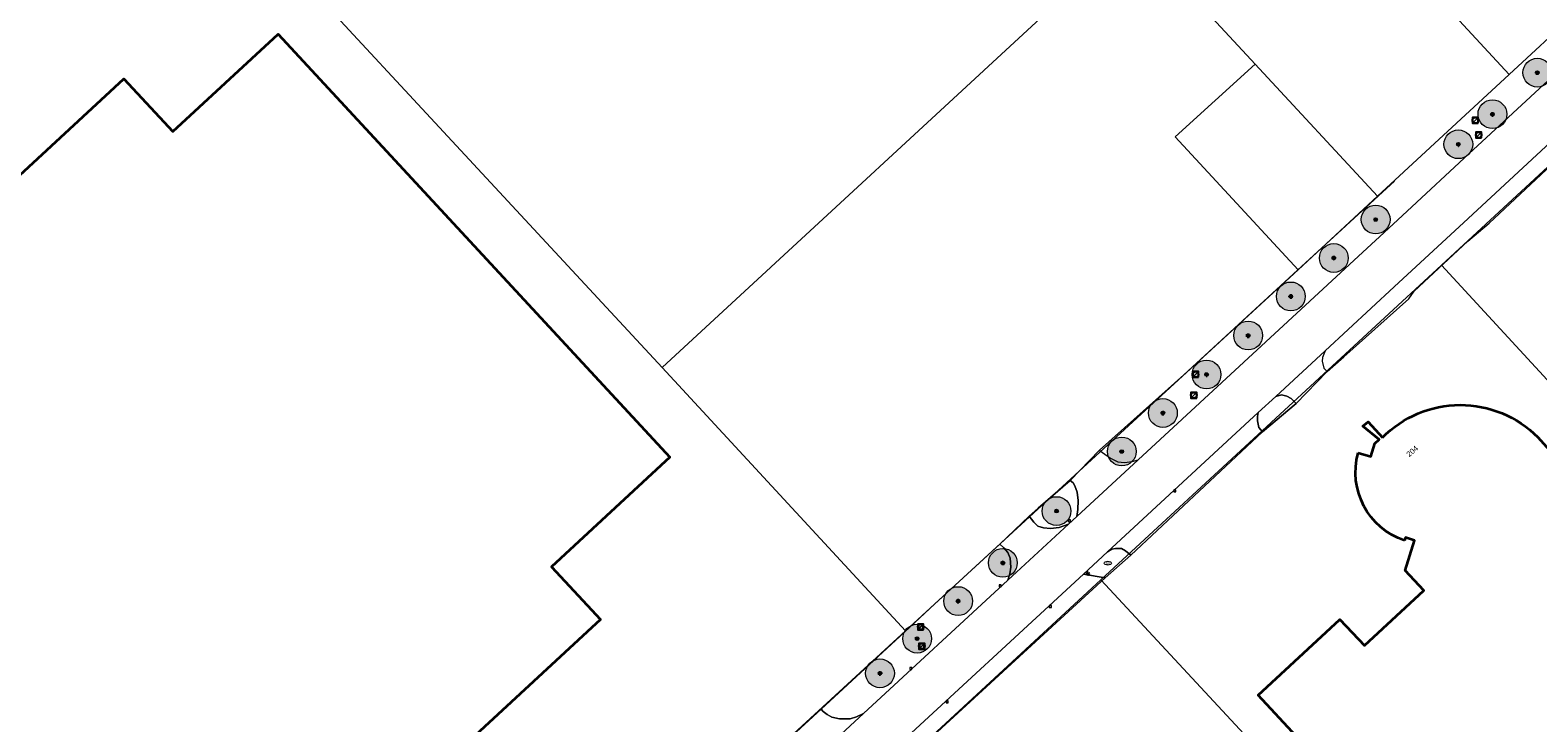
# Model space of a CAD drawing. Header units: metres. Extents: x 163628 to 167676, y 402708 to 405373.
# Tile 34 of 256: x 164116 to 164325, y 403433 to 403530. Entities that reach past the tile are written whole.
import ezdxf
from ezdxf.enums import TextEntityAlignment as Align

# ---------------------------------------------------------------- set-up
doc = ezdxf.new("R2010")
doc.units = ezdxf.units.M
doc.layers.get('0').update_dxf_attribs({"lineweight": 25})
for name, color, linetype, lineweight in [('X-CA190022.004-UO-BGT_Ondergrond$0$GE_201_SHDHek_Lijn_GEM', 253, 'X-CA190022.004-UO-BGT_Ondergrond$0$Hekwerk', 9), ('X-CA190022.004-UO-BGT_Ondergrond$0$GE_314_WGDRijbaanLokaleweg_Vlak_GEM', 253, 'Continuous', 9), ('X-CA190022.004-UO-BGT_Ondergrond$0$GE_322_WGDInrit_Vlak_GEM', 253, 'Continuous', 9), ('X-CA190022.004-UO-BGT_Ondergrond$0$GE_366_OWGBerm_groenvoorziening_Vlak_GEM', 253, 'Continuous', 9), ('X-CA190022.004-UO-BGT_Ondergrond$0$GE_367_OWGBerm_groenvoorziening_grasenk_GEM', 253, 'Continuous', 9), ('X-CA190022.004-UO-BGT_Ondergrond$0$GE_401_OTDErf_Vlak_GEM', 253, 'Continuous', 9), ('X-CA190022.004-UO-BGT_Ondergrond$0$GE_4502_GBKN_Huisnummer_Lijn_GEM', 7, 'Continuous', 9), ('X-CA190022.004-UO-BGT_Ondergrond$0$GE_601_PNDgrondvlakpand_Vlak_MV_GEM', 34, 'Continuous', 35), ('X-CA190022.004-UO-BGT_Ondergrond$0$GE_861_PALLichtmast_Punt_GEM', 253, 'Continuous', 9), ('X-CA190022.004-UO-BGT_Ondergrond$0$GE_882_PutBrandkraan_Punt_GEM', 253, 'Continuous', 9), ('X-CA190022.004-UO-BGT_Ondergrond$0$GE_885_PutInspectieofRioolput_Punt_GEM', 253, 'Continuous', 9), ('X-CA190022.004-UO-BGT_Ondergrond$0$GE_886_PutKolk_Punt_GEM', 253, 'Continuous', 9), ('X-CA190022.004-UO-BGT_Ondergrond$0$N-WE-RI-PUT_INSPECTIE-S', 253, 'Continuous', 9), ('X-CA190022.004-UO-KAD_Percelen$0$B-WE-KG-GRENS_PERCEEL-GV', 150, 'Continuous', 9), ('X-CA190022.004-UO-WHM_Riolering gemeente_NLCS$0$B-WE-RI-PUT-S', 214, 'Continuous', 15)]:
    doc.layers.add(name, color=color, linetype=linetype, lineweight=lineweight)
doc.layers.add('X-CA190022.004-UO-DWM_Beplanting$0$B-WE-GR-BOOM-S AFKOMSTIG UIT BOMENBESTAND GEMEENTE', color=252, linetype='Continuous')
doc.layers.add('X-CA190022.004-UO-DWM_Beplanting$0$N-GV-GR-GRAS-A-200', color=7, linetype='Continuous')
doc.styles.add('X-CA190022.004-UO-BGT_Ondergrond$0$BGT_NAR', font='arial.ttf', dxfattribs={"height": 1})
doc.styles.add('X-CA190022.004-UO-BGT_Ondergrond$0$NLCS-ISO', font='NLCS-ISO.ttf')
doc.linetypes.add('X-CA190022.004-UO-BGT_Ondergrond$0$Hekwerk', pattern='A,5,-1.5,[2,dgnlstyle-Veghel.shx,S=0.007937,R=0,X=0,Y=0],-1.5', length=8)

# ---------------------------------------------------------------- blocks, each defined once
blk = doc.blocks.new('X-CA190022.004-UO-BGT_Ondergrond$0$SRI-KOLK-SO')
at = {"color": 0, "linetype": 'ByBlock', "lineweight": 18}
blk.add_lwpolyline([(-1.125, -1.125), (1.125, -1.125), (1.125, 1.125), (-1.125, 1.125)], close=True, dxfattribs=at)
at = {"color": 0, "linetype": 'ByBlock', "lineweight": 18, "style": 'X-CA190022.004-UO-BGT_Ondergrond$0$NLCS-ISO'}
blk.add_text('k', height=1.5, dxfattribs=at).set_placement((0, 0), align=Align.MIDDLE_CENTER)
blk = doc.blocks.new('X-CA190022.004-UO-BGT_Ondergrond$0$IMGEOKolk')
at = {"xscale": 5, "yscale": 5, "zscale": 5}
blk.add_blockref('X-CA190022.004-UO-BGT_Ondergrond$0$SRI-KOLK-SO', (0, 0), dxfattribs=at)
blk = doc.blocks.new('X-CA190022.004-UO-BGT_Ondergrond$0$SKL-WATER_BRANDKRAAN_BRANDPUT-SO')
at = {"color": 0, "linetype": 'ByBlock', "lineweight": 18}
blk.add_ellipse((0, 0), major_axis=(2.5, 0), ratio=0.54, dxfattribs=at)
at = {"color": 0, "linetype": 'ByBlock', "lineweight": 18, "style": 'X-CA190022.004-UO-BGT_Ondergrond$0$NLCS-ISO'}
blk.add_text('bk', height=1.5, dxfattribs=at).set_placement((0.2, 0), align=Align.MIDDLE_CENTER)
blk = doc.blocks.new('X-CA190022.004-UO-BGT_Ondergrond$0$IMGEOBrandkraanput')
at = {"xscale": 5, "yscale": 5, "zscale": 5}
blk.add_blockref('X-CA190022.004-UO-BGT_Ondergrond$0$SKL-WATER_BRANDKRAAN_BRANDPUT-SO', (0, 0), dxfattribs=at)
blk = doc.blocks.new('X-CA190022.004-UO-BGT_Ondergrond$0$SRI-PUT_INSPECTIEPUT_RIOOLPUT-SO')
at = {"color": 0, "linetype": 'ByBlock', "lineweight": 18}
blk.add_lwpolyline([(-1.12, -1.12), (1.12, -1.12), (1.12, 1.12), (-1.12, 1.12)], close=True, dxfattribs=at)
at = {"color": 0, "linetype": 'ByBlock', "lineweight": 18, "style": 'X-CA190022.004-UO-BGT_Ondergrond$0$NLCS-ISO'}
blk.add_text('r', height=1.5, dxfattribs=at).set_placement((0, 0.28), align=Align.MIDDLE_CENTER)
blk = doc.blocks.new('X-CA190022.004-UO-BGT_Ondergrond$0$IMGEOInspectierioolput')
at = {"layer": 'X-CA190022.004-UO-BGT_Ondergrond$0$N-WE-RI-PUT_INSPECTIE-S', "xscale": 10, "yscale": 10, "zscale": 10}
blk.add_blockref('X-CA190022.004-UO-BGT_Ondergrond$0$SRI-PUT_INSPECTIEPUT_RIOOLPUT-SO', (0, 0), dxfattribs=at)
blk = doc.blocks.new('X-CA190022.004-UO-BGT_Ondergrond$0$N-SIE-WEG_LICHTMAST-SO')
h = blk.add_hatch(color=256)
h.paths.add_polyline_path([(1.2, 0.5, 0.658505), (-1.2, 0.5)])
h.paths.add_polyline_path([(-1.2, -0.5, 0.658505), (1.2, -0.5)])
at = {"flags": 128}
for points in [[(-2.2, 1.3), (-1.1, 0.6)], [(-1.2, 0.5), (1.2, 0.5)], [(0, 1.3), (0, 2.5)], [(1.1, 0.6), (2.2, 1.3)], [(-2.2, -1.3), (-1.1, -0.6)], [(-1.2, -0.5), (1.2, -0.5)], [(0, -1.3), (0, -2.5)], [(2.2, -1.3), (1.1, -0.6)]]:
    blk.add_lwpolyline(points, dxfattribs=at)
at = {"ltscale": 0.5}
blk.add_circle((0, 0), 1.27, dxfattribs=at)
at = {"style": 'X-CA190022.004-UO-BGT_Ondergrond$0$NLCS-ISO'}
blk.add_attdef('TYPE', text='', height=1.8, dxfattribs=at).set_placement((0, 2.5), align=Align.BOTTOM_CENTER)
blk = doc.blocks.new('X-CA190022.004-UO-BGT_Ondergrond$0$IMGEOLichtmastpaal')
at = {"xscale": 5, "yscale": 5, "zscale": 5}
blk.add_blockref('X-CA190022.004-UO-BGT_Ondergrond$0$N-SIE-WEG_LICHTMAST-SO', (0, 6.4), dxfattribs=at)
blk = doc.blocks.new('X-CA190022.004-UO-WHM_Riolering gemeente_NLCS$0$B-SRI-PUT_BETON-SO')
blk.add_line((-1.4, -1.4), (1.4, 1.4))
at = {"lineweight": -3, "flags": 128}
blk.add_lwpolyline([(2, -2), (2, 2), (-2, 2), (-2, -2)], close=True, dxfattribs=at)
at = {"lineweight": -3}
blk.add_circle((0, 0), 2, dxfattribs=at)
blk = doc.blocks.new('X-CA190022.004-UO-DWM_Beplanting$0$SGR-BOOM_01-SO')
at = {"linetype": 'ByBlock', "lineweight": 18}
h = blk.add_hatch(color=0, dxfattribs=at)
h.dxf.hatch_style = 1
edge = h.paths.add_edge_path()
edge.add_arc((0, 0), 0.25, 0, 360)
at = {"color": 0, "linetype": 'ByBlock', "lineweight": 18}
for radius in [2, 0.25]:
    blk.add_circle((0, 0), radius, dxfattribs=at)
blk = doc.blocks.new('X-CA190022.004-UO-DWM_Beplanting$0$IMGEOBoom')
at = {"transparency": 33554457}
h = blk.add_hatch(color=256, dxfattribs=at)
h.dxf.hatch_style = 1
edge = h.paths.add_edge_path()
edge.add_arc((0, 0), 100, 0, 360)
edge = h.paths.add_edge_path(flags=17)
edge.add_arc((0, 0), 12.5, 0, 360)
h = blk.add_hatch()
h.set_pattern_fill('ANGLE', color=256)
h.set_pattern_definition([(0, (0, 0), (0, 6.985), [5.08, -1.905]), (90, (0, 0), (-6.985, 4e-16), [5.08, -1.905])])
edge = h.paths.add_edge_path(flags=17)
edge.add_arc((0, 0), 12.5, 0, 360)
at = {"layer": 'X-CA190022.004-UO-DWM_Beplanting$0$N-GV-GR-GRAS-A-200'}
h = blk.add_hatch(color=256, dxfattribs=at)
h.dxf.hatch_style = 1
edge = h.paths.add_edge_path(flags=17)
edge.add_arc((0, 0), 12.5, 0, 360)
at = {"xscale": 50, "yscale": 50, "zscale": 50}
blk.add_blockref('X-CA190022.004-UO-DWM_Beplanting$0$SGR-BOOM_01-SO', (0, 0), dxfattribs=at)

msp = doc.modelspace()

# ---------------------------------------------------------------- linework, layer by layer
at = {"layer": 'X-CA190022.004-UO-BGT_Ondergrond$0$GE_201_SHDHek_Lijn_GEM'}
for p, q in [((164236.977, 403445.845), (164225.408, 403435.142)), ((164225.408, 403435.142), (164219.757, 403429.914))]:
    msp.add_line(p, q, dxfattribs=at)
at = {"layer": 'X-CA190022.004-UO-BGT_Ondergrond$0$GE_314_WGDRijbaanLokaleweg_Vlak_GEM', "flags": 128}
for points in [[(164171.712, 403379.416), (164172.084, 403379.76), (164220.815, 403424.824), (164231.312, 403434.53), (164251.364, 403453.071), (164259.771, 403460.845), (164260.937, 403461.923), (164269.442, 403469.787), (164301.838, 403499.752), (164302.958, 403500.79), (164306.775, 403504.328), (164315.372, 403512.298), (164341.662, 403536.67)], [(164346.364, 403532.147), (164336.681, 403523.174), (164330.498, 403517.445), (164315.256, 403503.321), (164305.01, 403493.828), (164295.413, 403484.949), (164288.546, 403478.6), (164286.117, 403476.354), (164265.184, 403457.002), (164261.843, 403453.913), (164234.977, 403429.074), (164225.894, 403420.677), (164204.85, 403401.219), (164196.292, 403393.307), (164175.226, 403373.829), (164174.284, 403372.958)]]:
    msp.add_lwpolyline(points, dxfattribs=at)
at = {"layer": 'X-CA190022.004-UO-BGT_Ondergrond$0$GE_322_WGDInrit_Vlak_GEM', "flags": 128}
for points in [[(164295.701, 403482.042), (164291.383, 403477.618), (164290.693, 403478.298), (164290.086, 403478.616), (164289.351, 403478.828), (164288.546, 403478.6), (164295.413, 403484.949), (164295.017, 403484.019), (164294.989, 403483.479), (164295.206, 403482.538), (164295.701, 403482.042)], [(164286.725, 403473.698), (164268.419, 403456.527), (164267.673, 403457.117), (164267.139, 403457.452), (164266.292, 403457.486), (164265.786, 403457.369), (164265.184, 403457.002), (164286.117, 403476.354), (164286.008, 403475.82), (164285.997, 403475.208), (164286.213, 403474.266), (164286.725, 403473.698)], [(164269.442, 403469.787), (164260.937, 403461.923), (164261.062, 403462.862), (164261.113, 403464.125), (164260.96, 403465.284), (164260.64, 403466.178), (164260.433, 403466.585), (164260.024, 403466.927), (164264.086, 403471.14), (164264.51, 403470.782), (164265.598, 403470.009), (164266.624, 403469.506), (164267.55, 403469.434), (164268.602, 403469.563), (164269.442, 403469.787)], [(164259.771, 403460.845), (164251.364, 403453.071), (164251.646, 403453.942), (164251.771, 403454.881), (164251.66, 403456.107), (164251.365, 403456.892), (164250.813, 403457.562), (164250.244, 403458.057), (164254.301, 403461.937), (164254.944, 403461.118), (164255.526, 403460.569), (164256.315, 403460.353), (164257.254, 403460.227), (164258.467, 403460.393), (164259.771, 403460.845)], [(164231.312, 403434.53), (164220.815, 403424.824), (164221.176, 403425.974), (164221.247, 403426.901), (164221.102, 403427.778), (164220.783, 403428.671), (164220.363, 403429.257), (164219.757, 403429.914), (164225.408, 403435.142), (164225.713, 403434.818), (164226.27, 403434.377), (164226.922, 403434.015), (164227.994, 403433.807), (164229.473, 403433.806), (164230.325, 403434.059), (164231.312, 403434.53)]]:
    msp.add_lwpolyline(points, dxfattribs=at)
at = {"layer": 'X-CA190022.004-UO-BGT_Ondergrond$0$GE_366_OWGBerm_groenvoorziening_Vlak_GEM', "flags": 128}
for points in [[(164291.383, 403477.618), (164286.725, 403473.698), (164286.213, 403474.266), (164285.997, 403475.208), (164286.008, 403475.82), (164286.117, 403476.354), (164288.546, 403478.6), (164289.351, 403478.828), (164290.086, 403478.616), (164290.693, 403478.298), (164291.383, 403477.618)], [(164268.419, 403456.527), (164264.875, 403453.404), (164261.843, 403453.913), (164265.184, 403457.002), (164265.786, 403457.369), (164266.292, 403457.486), (164267.139, 403457.452), (164267.673, 403457.117), (164268.419, 403456.527)]]:
    msp.add_lwpolyline(points, dxfattribs=at)
at = {"layer": 'X-CA190022.004-UO-BGT_Ondergrond$0$GE_367_OWGBerm_groenvoorziening_grasenk_GEM', "flags": 128}
for points in [[(164260.024, 403466.927), (164260.433, 403466.585), (164260.64, 403466.178), (164260.96, 403465.284), (164261.113, 403464.125), (164261.062, 403462.862), (164260.937, 403461.923), (164259.771, 403460.845), (164258.467, 403460.393), (164257.254, 403460.227), (164256.315, 403460.353), (164255.526, 403460.569), (164254.944, 403461.118), (164254.301, 403461.937), (164255.573, 403463.083), (164260.024, 403466.927)], [(164251.364, 403453.071), (164231.312, 403434.53), (164230.325, 403434.059), (164229.473, 403433.806), (164227.994, 403433.807), (164226.922, 403434.015), (164226.27, 403434.377), (164225.713, 403434.818), (164225.408, 403435.142), (164236.977, 403445.845), (164241.227, 403449.781), (164250.244, 403458.057), (164250.813, 403457.562), (164251.365, 403456.892), (164251.66, 403456.107), (164251.771, 403454.881), (164251.646, 403453.942), (164251.364, 403453.071)], [(164264.875, 403453.404), (164234.797, 403425.741), (164234.394, 403426.501), (164234.324, 403427.054), (164234.42, 403427.872), (164234.633, 403428.433), (164234.977, 403429.074), (164261.843, 403453.913), (164264.875, 403453.404)]]:
    msp.add_lwpolyline(points, dxfattribs=at)
at = {"layer": 'X-CA190022.004-UO-BGT_Ondergrond$0$GE_401_OTDErf_Vlak_GEM', "flags": 128}
for points in [[(164137.741, 403394.779), (164130.705, 403395.048), (164066.082, 403464.885), (164077.251, 403475.219), (164084.048, 403467.893), (164105.835, 403488.05), (164099.021, 403495.354), (164128.618, 403522.754), (164135.39, 403515.429), (164150.027, 403528.929), (164204.428, 403470.152), (164188.006, 403454.921), (164194.788, 403447.578), (164137.741, 403394.779)], [(164334.793, 403377.305), (164298.889, 403356.556), (164278.484, 403378.666), (164256.764, 403402.439), (164244.941, 403415.139), (164234.797, 403425.741), (164264.875, 403453.404), (164268.419, 403456.527), (164286.725, 403473.698), (164291.383, 403477.618), (164295.701, 403482.042), (164298.016, 403484.078), (164307.024, 403492.153), (164307.75, 403493.209), (164315.215, 403500.186), (164318.159, 403502.685), (164326.85, 403510.791)], [(164305.031, 403508.506), (164291.568, 403496.14), (164275.779, 403481.606), (164264.086, 403471.14), (164260.024, 403466.927), (164255.573, 403463.083), (164254.301, 403461.937), (164250.244, 403458.057), (164241.227, 403449.781), (164236.977, 403445.845), (164225.408, 403435.142), (164219.757, 403429.914), (164190.18, 403402.755), (164175.088, 403388.839), (164174.239, 403388.121), (164165.882, 403380.425), (164164.85, 403380.338), (164164.703, 403380.325), (164158.685, 403379.957), (164123.182, 403376.894), (164097.455, 403398.262)], [(164300.005, 403470.748), (164301.746, 403470.232), (164302.29, 403472.051), (164302.903, 403472.62), (164300.661, 403474.453), (164301.389, 403475.046), (164303.358, 403472.869)], [(164377.823, 403412.386), (164362.8, 403398.461), (164359.407, 403402.101), (164348.416, 403391.933), (164345.006, 403395.58), (164334.018, 403385.402), (164286.097, 403437.089), (164297.464, 403447.604), (164300.856, 403443.981), (164309.119, 403451.645), (164306.521, 403454.412), (164307.826, 403458.598), (164306.585, 403458.988), (164306.434, 403458.565)]]:
    msp.add_lwpolyline(points, dxfattribs=at)
at = {"layer": 'X-CA190022.004-UO-BGT_Ondergrond$0$GE_401_OTDErf_Vlak_GEM', "extrusion": (0, 0, -1)}
for centre, radius, start, end in [((-164314.175, 403462.249), 15.159, 44.47265, 135.25126), ((-164309.609, 403468.028), 9.982, 288.54767, 15.81088)]:
    msp.add_arc(centre, radius, start, end, dxfattribs=at)
at = {"layer": 'X-CA190022.004-UO-BGT_Ondergrond$0$GE_601_PNDgrondvlakpand_Vlak_MV_GEM', "flags": 128}
for points in [[(164137.741, 403394.779), (164130.705, 403395.048), (164066.082, 403464.885), (164077.251, 403475.219), (164084.048, 403467.893), (164105.835, 403488.05), (164099.021, 403495.354), (164128.618, 403522.754), (164135.39, 403515.429), (164150.027, 403528.929), (164204.428, 403470.152), (164188.006, 403454.921), (164194.788, 403447.578), (164137.741, 403394.779)], [(164300.005, 403470.748), (164301.746, 403470.232), (164302.29, 403472.051), (164302.903, 403472.62), (164300.661, 403474.453), (164301.389, 403475.046), (164303.358, 403472.869)], [(164324.941, 403472.921), (164328.248, 403469.259), (164326.527, 403467.702), (164377.823, 403412.386), (164362.8, 403398.461), (164359.407, 403402.101), (164348.416, 403391.933), (164345.006, 403395.58), (164334.018, 403385.402), (164286.097, 403437.089), (164297.464, 403447.604), (164300.856, 403443.981), (164309.119, 403451.645), (164306.521, 403454.412), (164307.826, 403458.598), (164306.585, 403458.988), (164306.434, 403458.565)]]:
    msp.add_lwpolyline(points, dxfattribs=at)
at = {"layer": 'X-CA190022.004-UO-BGT_Ondergrond$0$GE_601_PNDgrondvlakpand_Vlak_MV_GEM', "extrusion": (0, 0, -1)}
for centre, radius, start, end in [((-164314.175, 403462.249), 15.159, 44.47265, 135.25126), ((-164309.609, 403468.028), 9.982, 288.54767, 15.81088)]:
    msp.add_arc(centre, radius, start, end, dxfattribs=at)
at = {"layer": 'X-CA190022.004-UO-KAD_Percelen$0$B-WE-KG-GRENS_PERCEEL-GV', "flags": 128}
for points in [[(164148.054, 403587.78), (164125.348, 403566.768), (164203.337, 403482.614), (164263.085, 403537.887), (164268.751, 403543.128), (164248.355, 403565.263), (164212.943, 403532.445), (164162.197, 403587.28)], [(164319.627, 403576.641), (164293.782, 403552.699), (164310.683, 403534.371), (164310.712, 403534.398), (164313.467, 403531.432), (164320.944, 403523.34), (164339.38, 403540.411), (164339.939, 403554.537)], [(164203.337, 403482.614), (164125.348, 403566.768), (164022.925, 403472.093), (164023.261, 403458.91), (164123.292, 403376.825), (164165.882, 403380.425), (164237.134, 403446.038)], [(164275.52, 403535.782), (164285.703, 403524.793), (164302.68, 403506.429), (164320.944, 403523.34), (164313.467, 403531.432), (164310.712, 403534.398), (164310.683, 403534.371), (164293.782, 403552.699)], [(164275.52, 403535.782), (164272.93, 403538.593), (164268.751, 403543.128), (164263.085, 403537.887), (164203.337, 403482.614), (164237.134, 403446.038), (164291.64, 403496.19), (164274.581, 403514.661), (164285.703, 403524.793)], [(164274.581, 403514.661), (164291.64, 403496.19), (164302.68, 403506.429), (164285.703, 403524.793)], [(164361.357, 403481.336), (164330.627, 403514.464), (164311.58, 403496.822), (164342.041, 403463.786)], [(164311.58, 403496.822), (164264.282, 403453.13), (164282.37, 403433.616), (164324.83, 403387.806), (164333.442, 403378.516), (164334.483, 403377.392), (164337.189, 403378.787), (164393.545, 403407.844), (164388.35, 403413.494), (164373.258, 403429.906), (164359.209, 403445.155), (164345.484, 403460.052), (164342.041, 403463.786)], [(164334.483, 403377.392), (164333.442, 403378.516), (164324.83, 403387.806), (164282.37, 403433.616), (164264.282, 403453.13), (164234.727, 403425.796), (164273.326, 403384.211), (164282.069, 403374.792), (164299.052, 403356.496)]]:
    msp.add_lwpolyline(points, close=True, dxfattribs=at)
for points in [[(164339.38, 403540.411), (164320.944, 403523.34), (164302.68, 403506.429), (164291.64, 403496.19), (164237.134, 403446.038), (164165.882, 403380.425), (164123.292, 403376.825), (164023.261, 403458.91)], [(164090.229, 403384.109), (164115.798, 403363.076), (164115.946, 403361.042), (164120.988, 403361.415), (164145.911, 403363.26), (164156.877, 403364.062), (164168.8, 403364.933), (164171.143, 403367.101), (164182.753, 403377.839), (164190.554, 403385.054), (164212.653, 403405.463), (164234.727, 403425.796), (164264.282, 403453.13), (164311.58, 403496.822), (164330.627, 403514.464)]]:
    msp.add_lwpolyline(points, dxfattribs=at)

# ---------------------------------------------------------------- block references
at = {"layer": 'X-CA190022.004-UO-BGT_Ondergrond$0$GE_861_PALLichtmast_Punt_GEM', "xscale": 0.025, "yscale": 0.025, "zscale": 0.025}
msp.add_blockref('X-CA190022.004-UO-BGT_Ondergrond$0$IMGEOLichtmastpaal', (164262.455, 403453.818), dxfattribs=at)
at = {"layer": 'X-CA190022.004-UO-BGT_Ondergrond$0$GE_882_PutBrandkraan_Punt_GEM', "xscale": 0.04, "yscale": 0.04, "zscale": 0.02}
msp.add_blockref('X-CA190022.004-UO-BGT_Ondergrond$0$IMGEOBrandkraanput', (164265.236, 403455.42), dxfattribs=at)
at = {"layer": 'X-CA190022.004-UO-BGT_Ondergrond$0$GE_885_PutInspectieofRioolput_Punt_GEM', "xscale": 0.025, "yscale": 0.025, "zscale": 0.025}
for p in [(164239.255, 403446.571), (164239.406, 403443.878)]:
    msp.add_blockref('X-CA190022.004-UO-BGT_Ondergrond$0$IMGEOInspectierioolput', p, dxfattribs=at)
at = {"layer": 'X-CA190022.004-UO-BGT_Ondergrond$0$GE_886_PutKolk_Punt_GEM', "xscale": 0.025, "yscale": 0.025, "zscale": 0.025}
for p in [(164274.528, 403465.466), (164259.924, 403461.293), (164250.269, 403452.277), (164257.247, 403449.398), (164237.89, 403440.778), (164242.904, 403436.145)]:
    msp.add_blockref('X-CA190022.004-UO-BGT_Ondergrond$0$IMGEOKolk', p, dxfattribs=at)
at = {"layer": 'X-CA190022.004-UO-DWM_Beplanting$0$B-WE-GR-BOOM-S AFKOMSTIG UIT BOMENBESTAND GEMEENTE', "xscale": 0.02, "yscale": 0.02, "zscale": 0.02}
for p in [(164324.877, 403523.592), (164318.635, 403517.817), (164313.906, 403513.639), (164302.418, 403503.184), (164296.609, 403497.83), (164290.644, 403492.496), (164284.723, 403487.063), (164278.937, 403481.64), (164272.88, 403476.294), (164267.173, 403470.945), (164258.111, 403462.665), (164250.66, 403455.463), (164244.443, 403450.156), (164238.754, 403444.939), (164233.596, 403440.119)]:
    msp.add_blockref('X-CA190022.004-UO-DWM_Beplanting$0$IMGEOBoom', p, dxfattribs=at)
at = {"layer": 'X-CA190022.004-UO-WHM_Riolering gemeente_NLCS$0$B-WE-RI-PUT-S', "xscale": 0.2, "yscale": 0.2, "zscale": 0.2}
for p in [(164316.256, 403516.96), (164316.736, 403514.944), (164277.424, 403481.664), (164277.168, 403478.752), (164239.248, 403446.56), (164239.408, 403443.872)]:
    msp.add_blockref('X-CA190022.004-UO-WHM_Riolering gemeente_NLCS$0$B-SRI-PUT_BETON-SO', p, dxfattribs=at)

# ---------------------------------------------------------------- texts
at = {"layer": 'X-CA190022.004-UO-BGT_Ondergrond$0$GE_4502_GBKN_Huisnummer_Lijn_GEM', "style": 'X-CA190022.004-UO-BGT_Ondergrond$0$BGT_NAR'}
msp.add_text('204', height=0.75, rotation=40.7, dxfattribs=at).set_placement((164307.491, 403470.983), align=Align.MIDDLE_CENTER)

doc.saveas('drawing.dxf')
